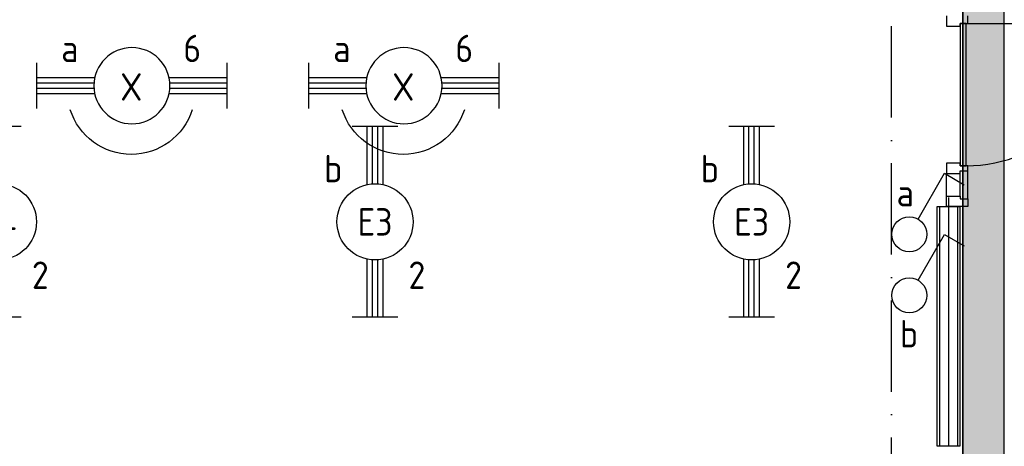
# Model space of a CAD drawing. Header units: millimetres. Extents: x -6587 to 112313, y 244 to 84344.
# Tile 49 of 63: x 69472 to 75940, y 35082 to 37882. Entities that reach past the tile are written whole.
import ezdxf
from ezdxf.enums import TextEntityAlignment as Align

# ---------------------------------------------------------------- set-up
doc = ezdxf.new("R2010")
doc.units = ezdxf.units.MM
doc.header["$LTSCALE"] = 100
doc.linetypes.add('DASHDOT', pattern=[9, 6, -1.5, 0, -1.5])
doc.layers.get('0').update_dxf_attribs({"color": 9, "linetype": 'CONTINUOUS'})
for name, color, linetype in [('AL$7----_STRAMIEN', 1, 'DASHDOT'), ('AL22----_BINNENWAND', 7, 'CONTINUOUS'), ('AL32----_BINNENKOZ', 7, 'CONTINUOUS'), ('AL32----_DRAAIRICHTING', 1, 'CONTINUOUS'), ('ALL-----_REFLIJNEN', 8, 'CONTINUOUS'), ('EB63101-_ATTRIB', 2, 'CONTINUOUS'), ('EB63102-_ATTRIB', 2, 'CONTINUOUS'), ('EL63101-_LICHT-ARM', 3, 'CONTINUOUS'), ('EL63101-LICHT-ARM', 3, 'CONTINUOUS'), ('EL63102-_LICHT-SCH', 3, 'CONTINUOUS'), ('KABELGOOT1', 8, 'CONTINUOUS'), ('LIJN025', 10, 'CONTINUOUS')]:
    doc.layers.add(name, color=color, linetype=linetype)
doc.styles.add('1_8', font='iso', dxfattribs={"width": 0.7, "height": 1.8})
doc.styles.add('2_0', font='iso', dxfattribs={"height": 200})
doc.styles.get("Standard").update_dxf_attribs({"font": 'iso.shx'})

# ---------------------------------------------------------------- blocks, each defined once
blk = doc.blocks.new('EJ3T20')
at = {"color": 0}
for p, q in [((-6.25, -1.5), (-6.25, 1.5)), ((6.25, -1.5), (6.25, 1.5)), ((-6.25, 0.525), (-2.444, 0.525)), ((-6.25, 0.175), (-2.494, 0.175)), ((2.444, 0.525), (6.25, 0.525)), ((2.494, 0.175), (6.25, 0.175)), ((-6.25, -0.175), (-2.494, -0.175)), ((-6.25, -0.525), (-2.444, -0.525)), ((2.444, -0.525), (6.25, -0.525)), ((2.494, -0.175), (6.25, -0.175))]:
    blk.add_line(p, q, dxfattribs=at)
blk.add_circle((0, 0), 2.5, dxfattribs=at)
at = {"color": 6, "style": '1_8'}
for tag, flags, p in [('SCHAK', 8, (3.5, 2.75)), ('A_CODE', 8, (0, 0)), ('GROEP', 8, (-3.5, -2.75)), ('KAST', 9, (3.5, -2.75))]:
    blk.add_attdef(tag, text='', height=1.8, dxfattribs=dict(at, flags=flags)).set_placement(p, align=Align.MIDDLE)
blk = doc.blocks.new('PENDEL')
at = {"color": 0}
for p, q in [((-6.25, -1.5), (-6.25, 1.5)), ((6.25, -1.5), (6.25, 1.5)), ((-6.25, 0.525), (-2.444, 0.525)), ((-6.25, 0.175), (-2.494, 0.175)), ((2.444, 0.525), (6.25, 0.525)), ((2.494, 0.175), (6.25, 0.175)), ((-6.25, -0.175), (-2.494, -0.175)), ((-6.25, -0.525), (-2.444, -0.525)), ((2.444, -0.525), (6.25, -0.525)), ((2.494, -0.175), (6.25, -0.175))]:
    blk.add_line(p, q, dxfattribs=at)
blk.add_circle((0, 0), 2.5, dxfattribs=at)
at = {"layer": 'EL63101-_LICHT-ARM'}
blk.add_arc((0.043, -0.302), 4.207, 197.6135, 342.3865, dxfattribs=at)
at = {"color": 6, "style": '1_8'}
for tag, flags, p in [('SCHAK', 8, (3.5, 2.75)), ('A_CODE', 8, (0, 0)), ('GROEP', 8, (-3.5, -2.75)), ('KAST', 9, (3.5, -2.75))]:
    blk.add_attdef(tag, text='', height=1.8, dxfattribs=dict(at, flags=flags)).set_placement(p, align=Align.MIDDLE)
at = {"style": '1_8', "flags": 8}
blk.add_attdef('M_CODE', text='', height=3.6, dxfattribs=at).set_placement((0, 0), align=Align.MIDDLE_CENTER)
blk = doc.blocks.new('ES3S1')
blk.add_lwpolyline([(0.575, 0.996), (2.309, 4), (3.608, 3.25)])
blk.add_circle((0, 0), 1.15)
at = {"style": '1_8'}
for tag, flags, p in [('SCHAK', 8, (3, 5.5)), ('KAST', 9, (-3, 0.5)), ('M_CODE', 9, (0, 0)), ('DOEL', 9, (-3, -2)), ('GROEP', 9, (-3, -4.5))]:
    blk.add_attdef(tag, text='', height=1.8, dxfattribs=dict(at, flags=flags)).set_placement(p, align=Align.MIDDLE_CENTER)
blk = doc.blocks.new('EH100000')
at = {"linetype": 'ByBlock'}
for p, q in [((1, 0.5), (0, 0.5)), ((1, 0.5, 1), (0, 0.5, 1)), ((0, -0.5, 1), (1, -0.5, 1)), ((1, -0.5), (0, -0.5))]:
    blk.add_line(p, q, dxfattribs=at)
at = {"linetype": 'ByBlock', "invisible_edges": 15}
for points in [[(1, -0.5), (0, -0.5), (0, 0.5), (1, 0.5)], [(0, 0.5), (1, 0.5), (1, 0.5, 1), (0, 0.5, 1)], [(0, -0.5, 1), (1, -0.5, 1), (1, -0.5), (0, -0.5)]]:
    blk.add_3dface(points, dxfattribs=at)
at = {"linetype": 'ByBlock', "style": '2_0', "flags": 8}
blk.add_attdef('FUNCTIE', text='', height=0.5, dxfattribs=at).set_placement((0.5, 0), align=Align.MIDDLE)
at = {"linetype": 'ByBlock', "flags": 9}
blk.add_attdef('SCHOT', text='', height=0.5, dxfattribs=at).set_placement((0.5, 0), align=Align.MIDDLE)
blk = doc.blocks.new('A$Cb38f1ce1')
at = {"layer": 'KABELGOOT1'}
h = blk.add_hatch(dxfattribs=at)
h.set_pattern_fill('DOTS', color=256, scale=20, style=0)
h.set_pattern_definition([(0, (-1717.716, 188607.497), (15.875, 31.75), [0, -31.75])])
h.paths.add_polyline_path([(72417.3, 23236.6), (72687.3, 23236.6), (72687.3, 35617.4), (72417.3, 35617.4)])
at = {"layer": 'AL$7----_STRAMIEN', "color": 1}
blk.add_line((71947.7, 10911), (71947.7, 31816.9), dxfattribs=at)
at = {"layer": 'AL22----_BINNENWAND', "color": 8}
for p, q in [((72247.7, 28555), (72247.7, 30129.4)), ((72247.7, 30129.4), (72397.7, 30129.4)), ((72397.7, 30129.4), (72397.7, 28555)), ((72397.7, 28555), (72247.7, 28555))]:
    blk.add_line(p, q, dxfattribs=at)
at = {"layer": 'AL22----_BINNENWAND', "color": 8, "linetype": 'Continuous'}
for p, q in [((72262.7, 30129.4), (72262.7, 28555)), ((72382.7, 30129.4), (72382.7, 28555))]:
    blk.add_line(p, q, dxfattribs=at)
at = {"layer": 'AL32----_BINNENKOZ', "color": 8}
for p, q in [((72398.2, 31330.5), (72398.2, 30396.5)), ((72438.2, 30396.5), (72438.2, 31330.5)), ((72398.2, 30413.5), (72310.2, 30413.5)), ((72310.2, 30413.5), (72310.2, 30346.5)), ((72398.2, 30396.5), (72398.2, 30413.5)), ((72310.2, 30196.5), (72310.2, 30346.5)), ((72310.2, 30346.5), (72398.2, 30346.5)), ((72449.2, 30396.5), (72398.2, 30396.5)), ((72398.2, 30396.5), (72438.2, 30396.5)), ((72398.2, 30346.5), (72398.2, 30363.5)), ((72398.2, 30363.5), (72449.2, 30363.5)), ((72398.2, 30196.5), (72398.2, 30346.5)), ((72449.2, 30363.5), (72449.2, 30396.5)), ((72449.2, 30363.5), (72449.2, 30396.5)), ((72449.2, 30179.5), (72449.2, 30363.5))]:
    blk.add_line(p, q, dxfattribs=at)
blk.add_lwpolyline([(72398.2, 30196.5), (72398.2, 30179.5), (72449.2, 30179.5), (72449.2, 30129.5), (72310.2, 30129.5), (72310.2, 30196.5)], close=True, dxfattribs=at)
at = {"layer": 'AL32----_DRAAIRICHTING', "color": 8}
blk.add_arc((72438.2, 31330.5), 934, 270, 0, dxfattribs=at)
at = {"layer": 'ALL-----_REFLIJNEN', "color": 8, "linetype": 'Continuous'}
for p, q in [((72310.2, 31380.5), (72310.2, 31313.5)), ((72449.2, 31330.5), (72449.2, 31380.5)), ((72310.2, 31313.5), (72398.2, 31313.5)), ((72398.2, 31313.5), (72398.2, 31330.5)), ((72398.2, 31330.5), (72449.2, 31330.5)), ((72438.2, 31330.5), (72398.2, 31330.5)), ((72438.2, 31330.5), (73372.2, 31330.5)), ((72322.7, 30187.4), (72322.7, 28555)), ((72322.7, 30129.4), (72322.7, 28555))]:
    blk.add_line(p, q, dxfattribs=at)
at = {"layer": 'KABELGOOT1', "xscale": 12753.85642418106, "yscale": 270, "zscale": 60, "rotation": 270}
blk.add_blockref('EH100000', (72552.3, 35272.4, 3650), dxfattribs=at)

msp = doc.modelspace()

# ---------------------------------------------------------------- block references
at = {"layer": 'EL63101-_LICHT-ARM'}
ref = msp.add_blockref('EJ3T20', (69332.7, 36555.1, 3500), dxfattribs=dict(at, xscale=100, yscale=100, zscale=100, rotation=90))
ref.add_attrib('A_CODE', 'E4', dxfattribs={"layer": 'EB63101-_ATTRIB', "color": 1, "height": 180, "style": '1_8', "flags": 8}).set_placement((69332.7, 36555.1, 3500), align=Align.MIDDLE)
ref.add_attrib('GROEP', '2', dxfattribs={"layer": 'EB63101-_ATTRIB', "color": 1, "height": 180, "style": '1_8', "flags": 8}).set_placement((69607.7, 36205.1, 3500), align=Align.MIDDLE)
ref.add_attrib('SCHAK', 'b', dxfattribs={"layer": 'EB63101-_ATTRIB', "color": 1, "height": 180, "style": '1_8', "flags": 8}).set_placement((69057.7, 36905.1, 3500), align=Align.MIDDLE)
ref = msp.add_blockref('EJ3T20', (71806.7, 36555.1, 3500), dxfattribs=dict(at, xscale=100, yscale=100, zscale=100, rotation=90))
ref.add_attrib('A_CODE', 'E3', dxfattribs={"layer": 'EB63101-_ATTRIB', "color": 1, "height": 180, "style": '1_8', "flags": 8}).set_placement((71806.7, 36555.1, 3500), align=Align.MIDDLE)
ref.add_attrib('GROEP', '2', dxfattribs={"layer": 'EB63101-_ATTRIB', "color": 1, "height": 180, "style": '1_8', "flags": 8}).set_placement((72081.7, 36205.1, 3500), align=Align.MIDDLE)
ref.add_attrib('SCHAK', 'b', dxfattribs={"layer": 'EB63101-_ATTRIB', "color": 1, "height": 180, "style": '1_8', "flags": 8}).set_placement((71531.7, 36905.1, 3500), align=Align.MIDDLE)
ref = msp.add_blockref('EJ3T20', (74280.7, 36555.1, 3500), dxfattribs=dict(at, xscale=100, yscale=100, zscale=100, rotation=90))
ref.add_attrib('A_CODE', 'E3', dxfattribs={"layer": 'EB63101-_ATTRIB', "color": 1, "height": 180, "style": '1_8', "flags": 8}).set_placement((74280.7, 36555.1, 3500), align=Align.MIDDLE)
ref.add_attrib('GROEP', '2', dxfattribs={"layer": 'EB63101-_ATTRIB', "color": 1, "height": 180, "style": '1_8', "flags": 8}).set_placement((74555.7, 36205.1, 3500), align=Align.MIDDLE)
ref.add_attrib('SCHAK', 'b', dxfattribs={"layer": 'EB63101-_ATTRIB', "color": 1, "height": 180, "style": '1_8', "flags": 8}).set_placement((74005.7, 36905.1, 3500), align=Align.MIDDLE)
at = {"layer": 'EL63101-LICHT-ARM'}
ref = msp.add_blockref('PENDEL', (70209.7, 37448.9, 3000), dxfattribs=dict(at, xscale=-100, yscale=100, zscale=100, rotation=359.9999999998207))
ref.add_attrib('SCHAK', 'a', dxfattribs={"layer": 'EB63101-_ATTRIB', "color": 1, "height": 180, "style": '1_8', "flags": 8}).set_placement((69801.4, 37693.7, 3000), align=Align.MIDDLE)
ref.add_attrib('GROEP', '6', dxfattribs={"layer": 'EB63101-_ATTRIB', "color": 1, "height": 180, "style": '1_8', "flags": 8}).set_placement((70605.7, 37693.7, 3000), align=Align.MIDDLE)
ref.add_attrib('A_CODE', 'X', dxfattribs={"layer": 'EB63101-_ATTRIB', "color": 1, "height": 180, "style": '1_8', "flags": 8}).set_placement((70205.4, 37440.9, 3000), align=Align.MIDDLE)
ref = msp.add_blockref('PENDEL', (71996.6, 37448.9, 3000), dxfattribs=dict(at, xscale=-100, yscale=100, zscale=100, rotation=359.9999999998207))
ref.add_attrib('SCHAK', 'a', dxfattribs={"layer": 'EB63101-_ATTRIB', "color": 1, "height": 180, "style": '1_8', "flags": 8}).set_placement((71588.3, 37693.7, 3000), align=Align.MIDDLE)
ref.add_attrib('GROEP', '6', dxfattribs={"layer": 'EB63101-_ATTRIB', "color": 1, "height": 180, "style": '1_8', "flags": 8}).set_placement((72392.6, 37693.7, 3000), align=Align.MIDDLE)
ref.add_attrib('A_CODE', 'X', dxfattribs={"layer": 'EB63101-_ATTRIB', "color": 1, "height": 180, "style": '1_8', "flags": 8}).set_placement((71992.3, 37440.9, 3000), align=Align.MIDDLE)
at = {"layer": 'EL63102-_LICHT-SCH'}
ref = msp.add_blockref('ES3S1', (75316, 36474, 1050), dxfattribs=dict(at, xscale=100, yscale=100, zscale=100))
ref.add_attrib('SCHAK', 'a', dxfattribs={"layer": 'EB63102-_ATTRIB', "color": 1, "height": 180, "style": '1_8', "flags": 8}).set_placement((75289.8, 36746.2, 1050), align=Align.MIDDLE_CENTER)
ref = msp.add_blockref('ES3S1', (75316, 36072, 1050), dxfattribs=dict(at, xscale=100, yscale=100, zscale=100))
ref.add_attrib('SCHAK', 'b', dxfattribs={"layer": 'EB63102-_ATTRIB', "color": 1, "height": 180, "style": '1_8', "flags": 8}).set_placement((75314.2, 35820.6, 1050), align=Align.MIDDLE_CENTER)
at = {"layer": 'LIJN025'}
msp.add_blockref('A$Cb38f1ce1', (3251.2, 6526.8), dxfattribs=at)

doc.saveas('drawing.dxf')
